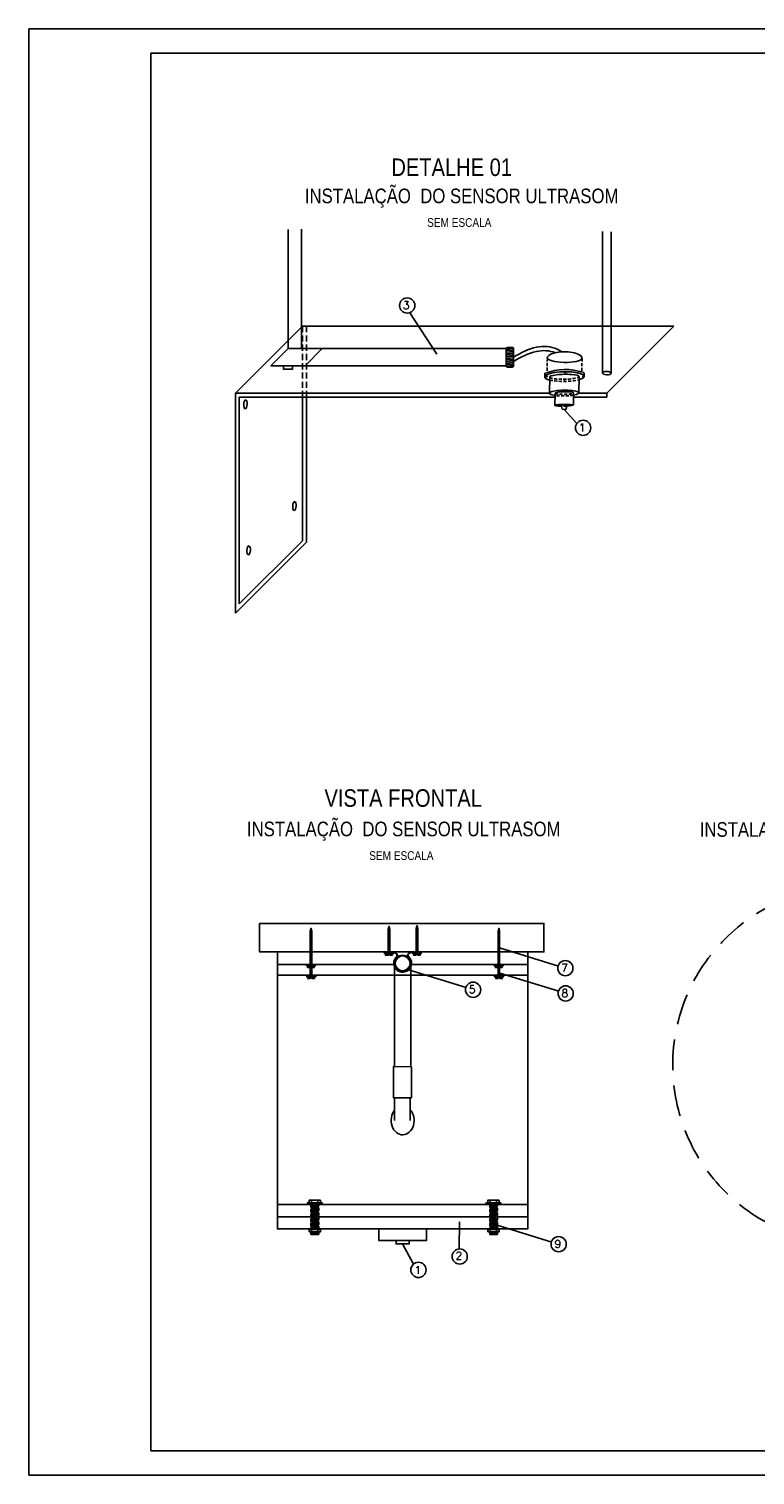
# Model space of a CAD drawing. Header units: millimetres. Extents: x 231 to 651, y 19 to 330.
# Tile 1 of 3: x 231 to 380, y 33 to 330. Entities that reach past the tile are written whole.
import ezdxf

# ---------------------------------------------------------------- set-up
doc = ezdxf.new("R2010")
doc.units = ezdxf.units.MM
for name, pattern in [('DASHED2', [9.525, 6.35, -3.175]), ('HIDDEN', [9.525, 6.35, -3.175]), ('JIS_02_1.2', [2.5, 1.25, -1.25])]:
    doc.linetypes.add(name, pattern=pattern)
for name, color, linetype in [('2', 2, 'Continuous'), ('ARQ-FORMATO', 1, 'Continuous'), ('bucha', 4, 'Continuous'), ('calha', 4, 'JIS_02_1.2'), ('DUTO', 8, 'Continuous'), ('EPTOS200', 8, 'Continuous'), ('M_EXT_02', 2, 'Continuous'), ('sensor', 8, 'Continuous'), ('TEXTO PROJ', 2, 'Continuous')]:
    doc.layers.add(name, color=color, linetype=linetype)
doc.styles.add('ARIAL', font='ARIALN.TTF')
doc.styles.add('ROMANS', font='ROMANS.SHX')
pattern_1 = [(3, (-305.76057, -163.69673), (-0.01329333, 0.25365181), [])]
pattern_2 = [(3, (-342.42526, -163.69673), (-0.01329333, 0.25365181), [])]
pattern_3 = [(45, (-382.97378, -163.69673), (-0.179605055, 0.179605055), [])]
pattern_4 = [(45, (-344.44498, -163.69673), (-0.179605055, 0.179605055), [])]

msp = doc.modelspace()

# ---------------------------------------------------------------- hatches: boundary and pattern name
h = msp.add_hatch()
h.set_pattern_fill('ANSI31', color=256, scale=0.08, style=0)
h.set_pattern_definition(pattern_3)
h.paths.add_polyline_path([(288.96, 145.11), (288.83, 145.76), (288.64, 145.15), (288.64, 140.89), (288.96, 140.89)])
h = msp.add_hatch()
h.set_pattern_fill('ANSI31', color=256, scale=0.08, style=0)
h.set_pattern_definition([(45, (-969.58612, -423.62496), (-0.179605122, 0.179605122), [])])
h.paths.add_polyline_path([(304.96, 145.51), (304.83, 146.16), (304.64, 145.55), (304.64, 141.97), (304.96, 141.97)])
h = msp.add_hatch()
h.set_pattern_fill('ANSI31', color=256, scale=0.08, style=0)
h.set_pattern_definition([(45, (-963.85603, -423.49048), (-0.179605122, 0.179605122), [])])
h.paths.add_polyline_path([(310.69, 145.65), (310.56, 146.29), (310.37, 145.68), (310.37, 142.1), (310.69, 142.1)])
h = msp.add_hatch()
h.set_pattern_fill('ANSI31', color=256, scale=0.08, style=0)
h.set_pattern_definition(pattern_4)
h.paths.add_polyline_path([(327.49, 145.11), (327.36, 145.76), (327.16, 145.15), (327.16, 140.89), (327.49, 140.89)])
h = msp.add_hatch()
h.set_pattern_fill('ANSI31', color=256, scale=0.08, style=0)
h.set_pattern_definition(pattern_3)
h.paths.add_polyline_path([(288.96, 140.89), (288.64, 140.89), (288.64, 139.86), (288.96, 139.86)])
h = msp.add_hatch()
h.set_pattern_fill('ANSI31', color=256, scale=0.08, style=0)
h.set_pattern_definition(pattern_4)
h.paths.add_polyline_path([(327.49, 140.89), (327.16, 140.89), (327.16, 139.86), (327.49, 139.86)])
at = {"linetype": 'HIDDEN', "ltscale": 0.1}
h = msp.add_hatch(dxfattribs=at)
h.set_pattern_fill('ANSI31', color=256, scale=0.08, angle=318, style=0)
h.set_pattern_definition([(3, (-342.42526, -161.19256), (-0.01329333, 0.25365181), [])])
h.paths.add_polyline_path([(290.38, 88.92), (288.78, 88.92), (288.78, 86.41), (290.38, 86.41)])
h = msp.add_hatch(dxfattribs=at)
h.set_pattern_fill('ANSI31', color=256, scale=0.08, angle=318, style=0)
h.set_pattern_definition(pattern_2)
h.paths.add_polyline_path([(290.38, 86.41), (288.78, 86.41), (288.78, 83.91), (290.38, 83.91)])
h = msp.add_hatch(dxfattribs=at)
h.set_pattern_fill('ANSI31', color=256, scale=0.08, angle=318, style=0)
h.set_pattern_definition([(3, (-305.76057, -161.19256), (-0.01329333, 0.25365181), [])])
h.paths.add_polyline_path([(327.04, 88.92), (325.45, 88.92), (325.45, 86.41), (327.04, 86.41)])
h = msp.add_hatch(dxfattribs=at)
h.set_pattern_fill('ANSI31', color=256, scale=0.08, angle=318, style=0)
h.set_pattern_definition(pattern_1)
h.paths.add_polyline_path([(327.04, 86.41), (325.45, 86.41), (325.45, 83.91), (327.04, 83.91)])
h = msp.add_hatch()
h.set_pattern_fill('ANSI31', color=256, scale=0.08, angle=318, style=0)
h.set_pattern_definition(pattern_2)
h.paths.add_polyline_path([(290.38, 83.38), (288.78, 83.38), (288.78, 82.89), (290.38, 82.89)])
h = msp.add_hatch()
h.set_pattern_fill('ANSI31', color=256, scale=0.08, angle=318, style=0)
h.set_pattern_definition(pattern_1)
h.paths.add_polyline_path([(327.05, 83.38), (325.45, 83.38), (325.45, 82.89), (327.05, 82.89)])
at = {"layer": 'DUTO'}
h = msp.add_hatch(dxfattribs=at)
h.set_pattern_fill('ANSI31', color=256, scale=0.007146, style=0)
h.set_pattern_definition([(45, (300.826727, 134.98776), (-0.0160426, 0.0160426), [])])
h.paths.add_polyline_path([(309.26, 138.55, 1), (305.93, 138.55, 1)])
h.paths.add_polyline_path([(309.11, 138.55, 1), (306.07, 138.55, 1)], flags=16)
at = {"layer": 'sensor', "linetype": 'Continuous'}
for points in [[(337.15, 259.05, 1), (337.28, 259.05, 1)], [(340.88, 259.9, 1), (341, 259.9, 1)], [(344.53, 259.08, 1), (344.66, 259.08, 1)], [(340.74, 258.21, 1), (340.87, 258.21, 1)]]:
    msp.add_hatch(color=4, dxfattribs=at).paths.add_polyline_path(points)

# ---------------------------------------------------------------- linework, layer by layer
for points in [[(278.23, 146.76), (336.56, 146.76), (336.56, 140.9), (278.23, 140.9)], [(281.91, 140.9), (333.27, 140.9), (333.27, 84), (281.91, 84)], [(303.85, 140.53), (303.85, 140.76), (305.68, 140.76), (305.68, 140.53)], [(309.58, 140.55), (309.58, 140.77), (311.41, 140.77), (311.41, 140.55)], [(287.85, 138.01), (287.85, 138.34), (289.67, 138.34), (289.67, 138.01)], [(326.38, 138.01), (326.38, 138.34), (328.2, 138.34), (328.2, 138.01)], [(289.75, 135.78), (289.75, 136.11), (287.92, 136.11), (287.92, 135.78)], [(287.92, 135.78), (287.92, 136.11), (289.75, 136.11), (289.75, 135.78)], [(328.27, 135.78), (328.27, 136.11), (326.45, 136.11), (326.45, 135.78)], [(326.45, 135.78), (326.45, 136.11), (328.27, 136.11), (328.27, 135.78)], [(291.05, 89.04), (291.05, 89.38), (288.05, 89.38), (288.05, 89.04)], [(288.05, 89.04), (288.05, 89.38), (291.05, 89.38), (291.05, 89.04)], [(288.38, 89.38), (290.72, 89.38), (290.72, 89.91), (288.38, 89.91)], [(327.72, 89.04), (327.72, 89.38), (324.72, 89.38), (324.72, 89.04)], [(324.72, 89.04), (324.72, 89.38), (327.72, 89.38), (327.72, 89.04)], [(325.04, 89.38), (327.39, 89.38), (327.39, 89.91), (325.04, 89.91)], [(288.38, 83.38), (290.72, 83.38), (290.72, 83.91), (288.38, 83.91)], [(288.78, 83.38), (290.38, 83.38), (290.38, 82.89), (288.78, 82.89)], [(302.67, 84), (312.51, 84), (312.51, 81.64), (302.67, 81.64)], [(325.04, 83.38), (327.39, 83.38), (327.39, 83.91), (325.04, 83.91)], [(325.45, 83.38), (327.05, 83.38), (327.05, 82.89), (325.45, 82.89)], [(306.23, 81.64), (308.95, 81.64), (308.95, 80.92), (306.23, 80.92)]]:
    msp.add_lwpolyline(points, close=True)
for points in [[(288.64, 138.34), (288.64, 138.34), (288.64, 145.15), (288.83, 145.76), (288.96, 145.11), (288.96, 138.32)], [(304.64, 140.9), (304.64, 140.9), (304.64, 145.55), (304.83, 146.16), (304.96, 145.51), (304.96, 140.9)], [(310.37, 140.9), (310.37, 140.9), (310.37, 145.68), (310.56, 146.29), (310.69, 145.65), (310.69, 140.88)], [(327.16, 138.34), (327.16, 138.34), (327.16, 145.15), (327.36, 145.76), (327.49, 145.11), (327.49, 138.32)], [(288.64, 140.87), (288.96, 140.87)], [(288.96, 139.86), (288.64, 139.86)], [(303.82, 140.8), (303.82, 140.88)], [(303.85, 140.65), (305.68, 140.65)], [(305.1, 140.53), (305.49, 140.23), (304.97, 140.23), (304.97, 140.39), (304.62, 140.39), (304.62, 140.23), (304.06, 140.23), (304.47, 140.53)], [(304.96, 141.97), (304.64, 141.97)], [(309.58, 140.66), (311.41, 140.66)], [(310.83, 140.55), (311.22, 140.24), (310.7, 140.24), (310.7, 140.4), (310.35, 140.4), (310.35, 140.24), (309.79, 140.24), (310.2, 140.55)], [(310.69, 142.1), (310.37, 142.1)], [(311.44, 140.79), (311.44, 140.87)], [(327.49, 139.86), (327.16, 139.86)], [(327.17, 140.87), (327.49, 140.87)], [(305.94, 138.34), (281.91, 138.34)], [(287.85, 138.19), (289.67, 138.19)], [(289.1, 138.01), (289.49, 137.7), (288.97, 137.7), (288.97, 137.86), (288.61, 137.86), (288.61, 137.7), (288.06, 137.7), (288.47, 138.01)], [(288.64, 137.69), (288.64, 136.09)], [(288.96, 136.11), (288.96, 136.11), (288.96, 137.68)], [(333.27, 138.34), (309.24, 138.34)], [(326.38, 138.19), (328.2, 138.19)], [(327.63, 138.01), (328.02, 137.7), (327.49, 137.7), (327.49, 137.86), (327.14, 137.86), (327.14, 137.7), (326.59, 137.7), (326.99, 138.01)], [(327.17, 137.69), (327.17, 136.09)], [(327.49, 136.11), (327.49, 136.11), (327.49, 137.68)], [(333.27, 136.11), (281.91, 136.11)], [(287.92, 135.96), (289.75, 135.96)], [(288.5, 135.78), (288.11, 135.47), (288.63, 135.47), (288.63, 135.63), (288.98, 135.63), (288.98, 135.47), (289.53, 135.47), (289.13, 135.78)], [(326.45, 135.96), (328.27, 135.96)], [(327.02, 135.78), (326.64, 135.47), (327.16, 135.47), (327.16, 135.63), (327.51, 135.63), (327.51, 135.47), (328.06, 135.47), (327.66, 135.78)], [(288.05, 89.23), (291.05, 89.23)], [(288.89, 89.38), (288.89, 89.91)], [(290.21, 89.38), (290.21, 89.91)], [(324.72, 89.23), (327.72, 89.23)], [(325.56, 89.38), (325.56, 89.91)], [(326.87, 89.38), (326.87, 89.91)], [(333.27, 89.04), (281.91, 89.04)], [(333.27, 86.51), (281.91, 86.51)], [(288.89, 83.38), (288.89, 83.91)], [(290.21, 83.38), (290.21, 83.91)], [(325.56, 83.38), (325.56, 83.91)], [(326.87, 83.38), (326.87, 83.91)]]:
    msp.add_lwpolyline(points)
for points in [[(311.44, 140.87), (309.52, 140.87, 0.1899), (308.82, 140.55), (308.69, 140.39, 0.411739), (308.72, 139.88, -0.472363), (308.64, 137.16, -0.132737), (307.66, 136.83, -0.156593), (306.52, 137.16, -0.472363), (306.45, 139.88, 0.196138), (306.48, 140.39), (306.34, 140.55, 0.1899), (305.65, 140.87), (303.82, 140.88)], [(311.44, 140.79), (309.52, 140.79, 0.188573), (308.88, 140.5), (308.75, 140.34, 0.424196), (308.78, 139.94, -0.471646), (308.69, 137.1, -0.133285), (307.67, 136.75, -0.157142), (306.48, 137.1, -0.471626), (306.39, 139.94, 0.284118), (306.37, 140.39), (306.22, 140.56, 0.164209), (305.65, 140.79), (303.82, 140.8)]]:
    msp.add_lwpolyline(points, format="xyb")
at = {"linetype": 'HIDDEN', "ltscale": 0.1}
for points in [[(288.78, 89.04), (288.78, 83.91), (290.38, 83.91), (290.38, 89.04), (288.78, 89.04)], [(325.45, 89.04), (325.45, 83.91), (327.04, 83.91), (327.04, 89.04), (325.45, 89.04)]]:
    msp.add_lwpolyline(points, dxfattribs=at)
msp.add_ellipse((307.59, 106.29), major_axis=(0, -2.96), ratio=0.793282, start_param=3.920658, end_param=8.696771)
at = {"color": 3, "linetype": 'Continuous'}
msp.add_open_spline([(330.19, 264.17), (330.18, 264.16), (330.16, 264.16), (330.15, 264.15)], degree=3, dxfattribs=at)
at = {"layer": '2'}
msp.add_lwpolyline([(230.92, 33.46), (230.92, 330.46), (650.92, 330.46), (650.92, 33.46)], close=True, dxfattribs=at)
at = {"layer": 'ARQ-FORMATO'}
msp.add_lwpolyline([(255.92, 38.46), (255.92, 325.46), (645.92, 325.46), (645.92, 38.46)], close=True, dxfattribs=at)
at = {"layer": 'bucha'}
msp.add_lwpolyline([(328.99, 265), (330.13, 265, -0.342243), (330.34, 264.85), (330.34, 261.22, -0.414214), (330.14, 261.02), (329.04, 261.02, -0.414214), (328.84, 261.22), (328.84, 264.85, -0.345497)], format="xyb", close=True, dxfattribs=at)
for points in [[(328.84, 264.71), (330.34, 264.82)], [(328.84, 264.39), (330.34, 264.5)], [(328.84, 264.07), (330.34, 264.18)], [(328.84, 263.75), (330.34, 263.86)], [(328.84, 263.43), (330.34, 263.54)], [(328.84, 263.11), (330.34, 263.22)], [(328.84, 262.79), (330.34, 262.9)], [(328.84, 262.47), (330.34, 262.58)], [(328.84, 262.15), (330.34, 262.26)], [(328.84, 261.83), (330.34, 261.94)], [(328.84, 261.51), (330.34, 261.62)], [(328.84, 261.19), (330.34, 261.3)]]:
    msp.add_lwpolyline(points, dxfattribs=at)
msp.add_lwpolyline([(309.43, 117.33), (309.42, 110.94), (305.68, 110.94), (305.68, 117.34)], close=True, dxfattribs=at)
at = {"layer": 'calha', "color": 7, "linetype": 'HIDDEN', "ltscale": 0.2}
for p, q in [((287.06, 269.43), (287.05, 255.65)), ((287.85, 269.43), (287.84, 255.65))]:
    msp.add_line(p, q, dxfattribs=at)
at = {"layer": 'calha', "color": 7, "linetype": 'ByBlock'}
for p, q in [((287.05, 255.65), (287.04, 225.35)), ((287.84, 255.65), (287.83, 225.03)), ((274.07, 254.86), (274.07, 212.38))]:
    msp.add_line(p, q, dxfattribs=at)
for points in [[(348.57, 259.81), (348.57, 288.84)], [(350.38, 259.73), (350.38, 288.76)], [(273.28, 255.65), (287.06, 269.43)], [(363.23, 269.43), (287.06, 269.43)], [(349.45, 255.65), (363.23, 269.43)], [(273.28, 210.48), (273.28, 255.65)], [(337.72, 255.65), (273.28, 255.65)], [(349.45, 255.65), (343.71, 255.65)], [(349.45, 255.65), (349.45, 254.86)], [(338.87, 254.86), (274.07, 254.86)], [(349.45, 254.86), (342.65, 254.86)], [(273.28, 210.48), (287.83, 225.03)], [(274.07, 212.38), (287.04, 225.35)]]:
    msp.add_lwpolyline(points, dxfattribs=at)
for centre, major_axis in [((349.47, 259.77), (-0.906, 0.038)), ((275.34, 253.35), (-0.061, -0.905)), ((285.38, 232.46), (-0.061, -0.905)), ((275.99, 223.36), (-0.061, -0.905))]:
    msp.add_ellipse(centre, major_axis=major_axis, ratio=0.391596, dxfattribs=at)
at = {"layer": 'DUTO'}
for points in [[(284.07, 264.79), (284.07, 289.27)], [(286.87, 264.83), (286.87, 289.31)], [(287.57, 264.82), (328.84, 264.8)], [(287.57, 261.23), (328.84, 261.23)], [(305.92, 138.55), (305.92, 117.34)], [(309.26, 138.55), (309.26, 117.33)], [(305.94, 110.93), (305.94, 106.28)], [(309.16, 110.94), (309.16, 106.28)]]:
    msp.add_lwpolyline(points, dxfattribs=at)
for radius in [1.66, 1.66, 1.52]:
    msp.add_circle((307.59, 138.55), radius, dxfattribs=at)
for points, knots in [([(330.34, 263.04), (331.85, 263.91), (334.6, 265.49), (338.42, 265.27), (339.95, 264.34), (340.26, 264.14)], [0, 0, 0, 0, 5.138745, 9.416402, 10.520452, 10.520452, 10.520452, 10.520452]), ([(330.34, 262.17), (331.85, 263.03), (334.49, 264.55), (337.74, 264.43), (338.95, 263.96)], [0, 0, 0, 0, 5.138745, 9.032036, 9.032036, 9.032036, 9.032036])]:
    msp.add_open_spline(points, degree=3, knots=knots, dxfattribs=at)
at = {"layer": 'EPTOS200', "linetype": 'Continuous'}
for points in [[(284.07, 264.79), (284.07, 264.79), (284.07, 264.79), (284.07, 264.79), (280.57, 261.23), (287.57, 261.23)], [(287.57, 264.82), (287.57, 264.82), (284.07, 264.82)], [(291.06, 264.8), (291.06, 264.8), (291.06, 264.8), (291.06, 264.8), (287.56, 261.23), (287.56, 261.23)]]:
    msp.add_lwpolyline(points, dxfattribs=at)
msp.add_lwpolyline([(283.16, 261.23), (284.97, 261.23), (284.97, 260.56), (283.16, 260.56)], close=True, dxfattribs=at)
at = {"layer": 'M_EXT_02', "linetype": 'HIDDEN'}
msp.add_circle((399.71, 117.64), 36.71, dxfattribs=at)
at = {"layer": 'sensor', "color": 4, "linetype": 'Continuous'}
msp.add_line((340.09, 253.16), (340.35, 252.33), dxfattribs=at)
at = {"layer": 'sensor', "color": 4, "linetype": 'DASHED2', "ltscale": 0.1}
for points in [[(337.28, 262.8), (337.24, 260.02)], [(344.4, 262.79), (344.36, 260.01)]]:
    msp.add_lwpolyline(points, dxfattribs=at)
at = {"layer": 'sensor', "color": 4, "linetype": 'Continuous'}
for points in [[(336.76, 258.99), (336.77, 259.66)], [(337.77, 258.99), (337.71, 255.62)], [(343.78, 259.08), (343.72, 255.71)], [(344.8, 259.1), (344.82, 259.7)], [(338.84, 253.14), (338.88, 255.66)], [(342.67, 255.71), (342.62, 253.2)], [(341.31, 253.2), (341.04, 252.32), (340.35, 252.33)]]:
    msp.add_lwpolyline(points, dxfattribs=at)
for points in [[(336.82, 259.75, 0.273217), (336.77, 259.65, 1.837916)], [(344.82, 259.7, 0.233398), (344.6, 259.94, 2.190563)], [(341.31, 253.2, 0.07686), (340.09, 253.16, -6.123812)]]:
    msp.add_lwpolyline(points, format="xyb", dxfattribs=at)
at = {"layer": 'sensor', "color": 4, "linetype": 'DASHED2', "ltscale": 0.1}
msp.add_lwpolyline([(343.77, 258.4, -0.102177), (337.76, 258.33, -58.206135)], format="xyb", dxfattribs=at)
at = {"layer": 'sensor', "color": 4, "linetype": 'Continuous'}
for centre in [(337.21, 259.05), (340.94, 259.9), (344.6, 259.08), (340.81, 258.21)]:
    msp.add_circle(centre, 0.0624, dxfattribs=at)
msp.add_arc((340.99, 248.61), 11.89, 72.3176, 110.5159, dxfattribs=at)
at = {"layer": 'sensor', "color": 4, "linetype": 'Continuous', "extrusion": (0, 0, -1)}
for centre, major_axis, ratio, start_param, end_param in [((340.83, 262.85), (-3.56, 0.06), 0.248995, 3.222713, 6.283143), ((340.83, 262.85), (-3.57, 0.01), 0.365182, 0.036838, 3.233673), ((340.78, 259.04), (-4.02, -0.06), 0.252074, -0.717493, 3.878583), ((340.78, 259.04), (-4.02, -0.06), 0.252074, -0.717493, 3.769912), ((340.72, 255.67), (-3, -0.04), 0.196397, -0.906346, 4.012987), ((340.73, 253.17), (-1.89, -0.03), 0.095724, -1.258186, 4.447832)]:
    msp.add_ellipse(centre, major_axis=major_axis, ratio=ratio, start_param=start_param, end_param=end_param, dxfattribs=at)
at = {"layer": 'sensor', "color": 4, "linetype": 'Continuous'}
for centre, major_axis, ratio, start_param, end_param in [((340.77, 259.02), (-3.01, -0.06), 0.168762, 3.132757, 6.363155), ((340.77, 255.68), (-1.89, -0.03), 0.143691, 3.129242, 6.282783)]:
    msp.add_ellipse(centre, major_axis=major_axis, ratio=ratio, start_param=start_param, end_param=end_param, dxfattribs=at)
at = {"layer": 'sensor', "color": 4, "linetype": 'DASHED2', "ltscale": 0.1}
for centre, major_axis, ratio, start_param, end_param in [((340.77, 259.02), (-3.01, -0.06), 0.168762, 0.07997, 3.12875), ((340.77, 255.68), (-1.89, -0.03), 0.143691, -0.000206, 3.129242)]:
    msp.add_ellipse(centre, major_axis=major_axis, ratio=ratio, start_param=start_param, end_param=end_param, dxfattribs=at)
at = {"layer": 'sensor', "color": 4, "linetype": 'DASHED2', "ltscale": 0.1, "extrusion": (0, 0, -1)}
for centre, major_axis, ratio, start_param, end_param in [((340.72, 255.67), (-3, -0.04), 0.196397, 4.028508, 5.343816), ((340.73, 253.17), (-1.89, -0.03), 0.095724, 4.44395, 5.024999)]:
    msp.add_ellipse(centre, major_axis=major_axis, ratio=ratio, start_param=start_param, end_param=end_param, dxfattribs=at)
at = {"layer": 'TEXTO PROJ', "color": 2}
for p, q in [((314.62, 263.63), (309.03, 272.18)), ((343.34, 249.44), (340.7, 252.32)), ((327.49, 141.72), (339.56, 138)), ((308.56, 137.28), (320.63, 133.56)), ((327.56, 136.52), (339.63, 132.81)), ((319.23, 85.46), (319.2, 79.9)), ((326.12, 85.03), (338.2, 81.31))]:
    msp.add_line(p, q, dxfattribs=at)
msp.add_lwpolyline([(309.82, 76.78), (307.57, 80.97)], dxfattribs=at)
for centre in [(308.53, 273.65), (344.61, 248.54), (340.97, 137.57), (322.04, 133.13), (341.04, 132.37), (339.6, 80.88), (319.3, 78.35), (310.83, 75.59)]:
    msp.add_circle(centre, 1.56, dxfattribs=at)

# ---------------------------------------------------------------- texts
for s, height, style, p in [('DETALHE 01', 3.6, 'ARIAL', (305.28, 300.25)), ('INSTALAÇÃO  DO SENSOR ULTRASOM', 3, 'ARIAL', (287.52, 294.66)), ('SEM ESCALA', 1.8, 'ARIAL', (312.62, 289.79)), ('3', 1.6, 'ROMANS', (307.65, 272.91)), ('1', 1.6, 'ROMANS', (343.74, 247.8)), ('VISTA FRONTAL', 3.6, 'ARIAL', (291.55, 170.7)), ('INSTALAÇÃO  DO SENSOR ULTRASOM', 3, 'ARIAL', (275.64, 164.65)), ('INSTALAÇÃO  DO SENSOR ULTRASOM', 3, 'ARIAL', (368.55, 164.54)), ('SEM ESCALA', 1.8, 'ARIAL', (300.74, 159.78)), ('7', 1.6, 'ROMANS', (340.09, 136.83)), ('5', 1.6, 'ROMANS', (321.16, 132.39)), ('8', 1.6, 'ROMANS', (340.16, 131.63)), ('9', 1.6, 'ROMANS', (338.72, 80.14)), ('2', 1.6, 'ROMANS', (318.46, 77.71)), ('1', 1.6, 'ROMANS', (310.01, 74.79))]:
    msp.add_text(s, height=height, dxfattribs=dict(at, style=style)).set_placement(p)

doc.saveas('drawing.dxf')
